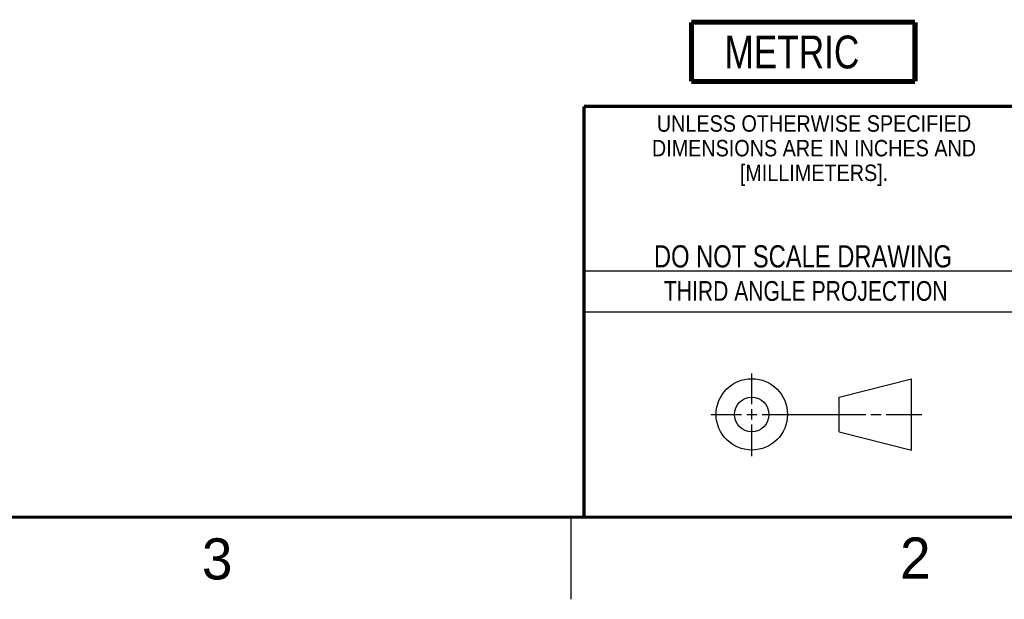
# Model space of a CAD drawing. Header units: inches. Extents: x 0 to 34, y 0 to 22.
# Tile 6 of 14: x 22.1 to 28.1, y 0 to 3.5. Entities that reach past the tile are written whole.
import ezdxf

# ---------------------------------------------------------------- set-up
doc = ezdxf.new("R2010")
doc.units = ezdxf.units.IN
doc.header["$LTSCALE"] = 1.87
doc.header["$MEASUREMENT"] = 0
doc.layers.get('0').update_dxf_attribs({"linetype": 'CONTINUOUS'})
doc.layers.add('DETAIL', color=7, linetype='CONTINUOUS')
doc.styles.get("Standard").update_dxf_attribs({"font": 'txt', "width": 0.8})
doc.styles.add('TEXTSTYLE_2', font='txt')
doc.styles.add('TEXTSTYLE_3', font='txt', dxfattribs={"width": 0.9})

# ---------------------------------------------------------------- blocks, each defined once
blk = doc.blocks.new('METRIC_BL3', base_point=(26.9143, 3.3324))
at = {"layer": 'DETAIL', "color": 7, "linetype": 'CONTINUOUS', "const_width": 0.0309}
for points in [[(26.2343, 3.5124), (27.5943, 3.5124)], [(26.2343, 3.5124), (26.2343, 3.1524)], [(27.5943, 3.5124), (27.5943, 3.1524)], [(26.2343, 3.1524), (27.5943, 3.1524)]]:
    blk.add_lwpolyline(points, dxfattribs=at)
at = {"layer": 'DETAIL', "color": 2, "linetype": 'CONTINUOUS', "width": 0.8}
blk.add_text('METRIC', height=0.2, dxfattribs=at).set_placement((26.4357, 3.2313))

msp = doc.modelspace()

# ---------------------------------------------------------------- linework, layer by layer
at = {"color": 2, "linetype": 'CONTINUOUS'}
for p, q in [((25.58002, 2), (28.38002, 2)), ((25.58002, 1.75), (28.38002, 1.75)), ((26.60158, 1.18818), (26.60158, 1.37498)), ((26.60158, 1.09443), (26.60158, 1.15693)), ((26.3514, 1.12568), (26.53908, 1.12568)), ((26.57033, 1.12568), (26.63283, 1.12568)), ((26.66408, 1.12568), (27.29434, 1.12568)), ((27.32559, 1.12568), (27.38809, 1.12568)), ((27.41934, 1.12568), (27.63505, 1.12568)), ((26.60158, 0.87038), (26.60158, 1.06318)), ((25.50002, 0.5), (25.50002, 0))]:
    msp.add_line(p, q, dxfattribs=at)
at = {"color": 7, "linetype": 'CONTINUOUS'}
for p, q in [((27.13306, 1.23003), (27.57255, 1.34277)), ((27.57255, 0.90858), (27.57255, 1.34277)), ((27.13306, 1.01998), (27.13306, 1.23003)), ((27.13306, 1.01998), (27.57255, 0.90858))]:
    msp.add_line(p, q, dxfattribs=at)
at = {"color": 7, "linetype": 'CONTINUOUS', "const_width": 0.02}
for points in [[(25.58002, 3), (33.50002, 3)], [(25.58002, 3), (25.58002, 0.5)], [(0.50002, 0.5), (33.50002, 0.5)]]:
    msp.add_lwpolyline(points, dxfattribs=at)
at = {"color": 7, "linetype": 'CONTINUOUS'}
for centre, radius in [((26.60158, 1.12568), 0.21712), ((26.60102, 1.12499), 0.105)]:
    msp.add_circle(centre, radius, dxfattribs=at)

# ---------------------------------------------------------------- block references
at = {"layer": 'DETAIL', "color": 2, "linetype": 'CONTINUOUS'}
msp.add_blockref('METRIC_BL3', (26.91435, 3.33239), dxfattribs=at)

# ---------------------------------------------------------------- texts
at = {"color": 2, "linetype": 'CONTINUOUS', "line_spacing_factor": 0.9}
for s, insert, char_height, width, attachment_point, style in [('UNLESS OTHERWISE SPECIFIED', (26.97988, 2.94593), 0.1, 2.34, 2, 'TEXTSTYLE_3'), ('DIMENSIONS ARE IN INCHES AND', (26.97988, 2.79593), 0.1, 2.52, 2, 'TEXTSTYLE_3'), ('[MILLIMETERS].', (26.97988, 2.64593), 0.1, 1.26, 2, 'TEXTSTYLE_3'), ('3', (23.25553, 0.37104), 0.25, 0.25, 1, 'TEXTSTYLE_2'), ('2', (27.50353, 0.37628), 0.25, 0.25, 1, 'TEXTSTYLE_2')]:
    msp.add_mtext(s, dxfattribs=dict(at, insert=insert, char_height=char_height, width=width, attachment_point=attachment_point, style=style))
at = {"color": 7, "linetype": 'CONTINUOUS', "insert": (26.91267, 2.15489), "char_height": 0.135, "width": 2.16, "attachment_point": 2, "line_spacing_factor": 0.9}
msp.add_mtext('DO NOT SCALE DRAWING', dxfattribs=at)
at = {"color": 2, "linetype": 'CONTINUOUS', "insert": (26.9296, 1.93677), "char_height": 0.12, "width": 2.112, "attachment_point": 2, "line_spacing_factor": 0.9}
msp.add_mtext('THIRD ANGLE PROJECTION', dxfattribs=at)

doc.saveas('drawing.dxf')
